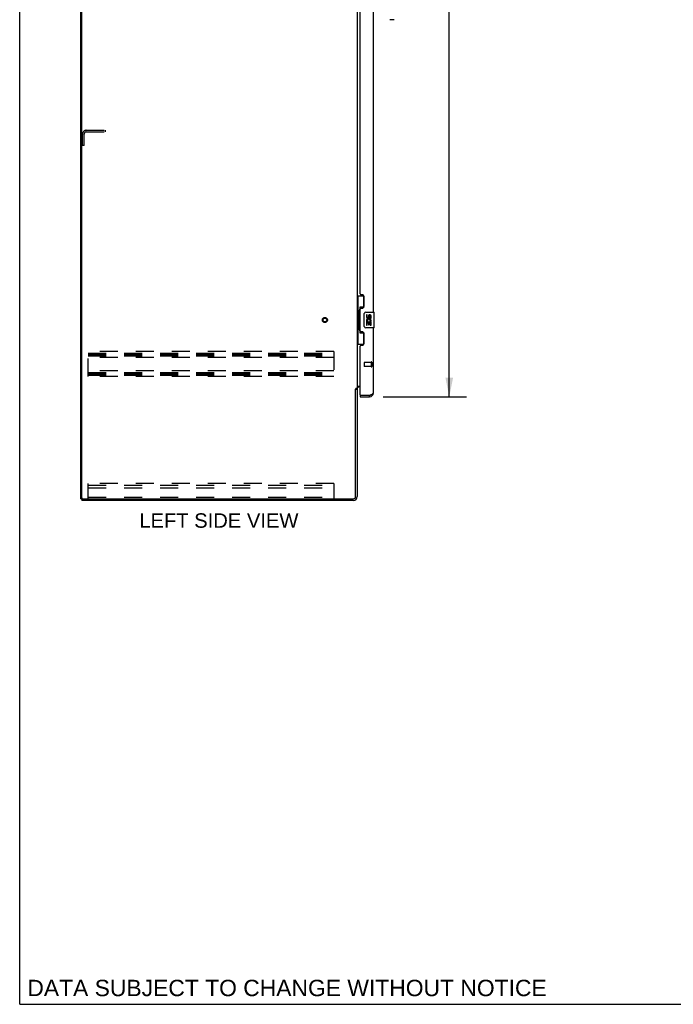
# Model space of a CAD drawing. Header units: inches. Extents: x 0 to 213, y 0 to 138.
# Tile 1 of 16: x 0 to 43, y 0 to 64. Entities that reach past the tile are written whole.
import ezdxf

# ---------------------------------------------------------------- set-up
doc = ezdxf.new("R2010")
doc.units = ezdxf.units.IN
doc.header["$LTSCALE"] = 11.73
doc.header["$MEASUREMENT"] = 0
doc.linetypes.add('HIDDEN', pattern=[0.2, 0.1, -0.1])
doc.layers.get('0').update_dxf_attribs({"linetype": 'CONTINUOUS'})
for name, color, linetype in [('02___PRT_ALL_AXES', 7, 'CONTINUOUS'), ('DEFAULT_2', 8, 'HIDDEN'), ('DIMENSIONS', 7, 'CONTINUOUS')]:
    doc.layers.add(name, color=color, linetype=linetype)
doc.styles.get("Standard").update_dxf_attribs({"font": 'arial.ttf'})
doc.dimstyles.new('DIMSTYLE_1', dxfattribs={"dimtxt": 0.940909, "dimasz": 1.254545, "dimexe": 0.09, "dimexo": 0.07, "dimgap": 0.0375, "dimtad": 0, "dimtih": 1, "dimtoh": 1, "dimzin": 4, "dimdsep": 46, "dimtxsty": 'Standard', "dimblk": '_FILLED', "dimblk1": '_FILLED', "dimblk2": '_FILLED', "dimcen": 0.09, "dimazin": 1, "dimtfac": 1, "dimtdec": 3, "dimtofl": 0, "dimtmove": 0, "dimatfit": 3, "dimldrblk": '_FILLED', "dimfxl": 1, "dimtolj": 1, "dimtzin": 4, "dimarcsym": 0})

# ---------------------------------------------------------------- blocks, each defined once
blk = doc.blocks.new('_FILLED')
at = {"color": 0, "linetype": 'ByBlock'}
blk.add_solid([(0, 0), (-1, 0.2), (-1, -0.2)], dxfattribs=at)
blk = doc.blocks.new('*D21')
at = {"layer": 'DIMENSIONS', "color": 2, "linetype": 'Continuous'}
for p, q in [((23.683, 102.064), (29.125, 102.064)), ((27.996, 102.064), (27.996, 72.559)), ((27.996, 39.564), (27.996, 69.266)), ((23.683, 39.564), (29.125, 39.564))]:
    blk.add_line(p, q, dxfattribs=at)
at = {"layer": 'DIMENSIONS', "color": 2, "linetype": 'Continuous', "xscale": 1.2545454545, "yscale": 1.2545454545, "zscale": 1.2545454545}
for p, rotation in [((27.996, 102.064), 90), ((27.996, 39.564), 270)]:
    blk.add_blockref('_FILLED', p, dxfattribs=dict(at, rotation=rotation))
at = {"layer": 'DIMENSIONS', "color": 2, "linetype": 'Continuous', "insert": (27.996, 72.088), "char_height": 0.9409, "width": 4.81298, "attachment_point": 2, "line_spacing_factor": 0.9}
blk.add_mtext('62.50\\PDOORS', dxfattribs=at)

msp = doc.modelspace()

# ---------------------------------------------------------------- linework, layer by layer
at = {"color": 7, "linetype": 'Continuous'}
for p, q in [((0, 0), (0, 138)), ((3.993, 32.918), (3.993, 104.71)), ((24.396, 64.121), (24.114, 64.121)), ((21.993, 46.139), (22.433, 46.139)), ((22.032, 46.139), (22.032, 45.114)), ((22.397, 46.139), (22.397, 45.359)), ((22.01, 45.114), (22.133, 45.114)), ((22.01, 45.114), (22.01, 44.014)), ((22.133, 45.144), (22.133, 45.165)), ((22.133, 44.014), (22.133, 45.114)), ((22.397, 45.404), (22.17, 45.404)), ((22.17, 45.404), (22.17, 43.724)), ((22.456, 44.164), (22.456, 44.964)), ((22.556, 45.064), (23.096, 45.064)), ((23.111, 44.079), (23.111, 45.049)), ((22.01, 44.014), (22.133, 44.014)), ((22.032, 44.014), (22.032, 42.989)), ((22.133, 43.963), (22.133, 43.984)), ((22.17, 43.724), (22.397, 43.724)), ((22.397, 43.769), (22.397, 42.989)), ((23.096, 44.064), (22.556, 44.064)), ((21.993, 42.989), (22.433, 42.989)), ((21.889, 40.055), (21.993, 40.055)), ((22.197, 39.668), (22.217, 39.668)), ((22.197, 39.668), (22.197, 39.564)), ((22.804, 39.564), (22.804, 39.668)), ((3.993, 32.918), (4.107, 32.918)), ((4.045, 32.918), (4.045, 32.814)), ((0, 0), (213.273, 0))]:
    msp.add_line(p, q, dxfattribs=at)
at = {"color": 3, "linetype": 'Continuous'}
for p, q in [((4.045, 32.981), (4.045, 104.648)), ((21.993, 101.522), (21.993, 40.107)), ((23.051, 45.064), (23.051, 70.314)), ((22.197, 46.272), (22.197, 69.107)), ((22.317, 46.212), (22.257, 46.212)), ((22.447, 45.462), (22.447, 46.082)), ((22.197, 43.857), (22.197, 45.272)), ((22.257, 45.332), (22.317, 45.332)), ((22.317, 43.797), (22.257, 43.797)), ((22.447, 43.047), (22.447, 43.667)), ((23.051, 39.811), (23.051, 44.064)), ((22.197, 39.688), (22.197, 42.857)), ((22.257, 42.917), (22.317, 42.917)), ((21.889, 33.061), (21.889, 40.066)), ((21.993, 40.107), (21.918, 40.107)), ((21.993, 40.068), (21.993, 33.061)), ((22.033, 40.262), (22.197, 40.262)), ((22.197, 40.21), (22.135, 40.21)), ((22.197, 39.564), (22.804, 39.564)), ((22.217, 39.668), (22.804, 39.668)), ((22.804, 39.668), (22.835, 39.679)), ((22.835, 39.679), (22.852, 39.686)), ((22.852, 39.686), (22.864, 39.69)), ((22.864, 39.69), (22.876, 39.695)), ((22.876, 39.695), (22.887, 39.699)), ((22.887, 39.699), (22.904, 39.706)), ((21.746, 32.814), (4.045, 32.814)), ((4.107, 32.918), (21.746, 32.918))]:
    msp.add_line(p, q, dxfattribs=at)
at = {"color": 7, "linetype": 'Continuous'}
for points in [[(22.17, 45.38), (22.17, 45.377), (22.171, 45.373), (22.171, 45.369), (22.173, 45.365), (22.174, 45.36), (22.176, 45.355), (22.179, 45.35), (22.182, 45.344), (22.185, 45.337), (22.189, 45.33), (22.193, 45.323), (22.198, 45.315), (22.204, 45.307), (22.206, 45.303)], [(22.456, 44.964), (22.456, 44.97), (22.457, 44.977), (22.458, 44.983), (22.459, 44.989), (22.461, 44.995), (22.463, 45)], [(22.206, 43.825), (22.204, 43.821), (22.198, 43.813), (22.193, 43.805), (22.189, 43.798), (22.185, 43.791), (22.182, 43.785), (22.179, 43.779), (22.176, 43.773), (22.174, 43.768), (22.173, 43.763), (22.171, 43.759), (22.171, 43.755), (22.17, 43.751), (22.17, 43.748)], [(22.463, 44.128), (22.461, 44.134), (22.459, 44.139), (22.458, 44.145), (22.457, 44.152), (22.456, 44.158), (22.456, 44.164)]]:
    msp.add_lwpolyline(points, dxfattribs=at)
at = {"color": 3, "linetype": 'Continuous'}
for points in [[(21.902, 40.088), (21.9, 40.084), (21.899, 40.082), (21.898, 40.08), (21.897, 40.079), (21.896, 40.077), (21.895, 40.075), (21.894, 40.074), (21.893, 40.072), (21.892, 40.07), (21.89, 40.068), (21.889, 40.066)], [(21.918, 40.107), (21.916, 40.105), (21.915, 40.103), (21.913, 40.102), (21.911, 40.1), (21.91, 40.099), (21.909, 40.097), (21.907, 40.096), (21.906, 40.095), (21.905, 40.093), (21.905, 40.092), (21.904, 40.091), (21.903, 40.089), (21.902, 40.088)], [(22.013, 40.239), (22.009, 40.237), (22.006, 40.235), (22.004, 40.234), (22.002, 40.233), (22, 40.231), (21.998, 40.23), (21.996, 40.229), (21.995, 40.227), (21.994, 40.226), (21.993, 40.224), (21.993, 40.223), (21.993, 40.221)], [(22.033, 40.262), (22.033, 40.26), (22.033, 40.258), (22.033, 40.256), (22.032, 40.255), (22.031, 40.253), (22.03, 40.251), (22.029, 40.25), (22.028, 40.248), (22.026, 40.247), (22.024, 40.245), (22.022, 40.244), (22.02, 40.243), (22.018, 40.241), (22.016, 40.24), (22.013, 40.239)], [(22.904, 39.706), (22.91, 39.708), (22.915, 39.71), (22.921, 39.713), (22.926, 39.715), (22.931, 39.717), (22.936, 39.719), (22.941, 39.721), (22.946, 39.724), (22.951, 39.726), (22.956, 39.728), (22.961, 39.73), (22.965, 39.733), (22.97, 39.735), (22.974, 39.737), (22.979, 39.739), (22.983, 39.742), (22.987, 39.744), (22.991, 39.746), (22.995, 39.748), (22.999, 39.75), (23.002, 39.753), (23.006, 39.755), (23.009, 39.757), (23.013, 39.759), (23.016, 39.762), (23.019, 39.764), (23.022, 39.766), (23.025, 39.768), (23.027, 39.77), (23.03, 39.773), (23.032, 39.775), (23.034, 39.777), (23.036, 39.779), (23.038, 39.782), (23.04, 39.784), (23.042, 39.786), (23.043, 39.788), (23.045, 39.79), (23.046, 39.793), (23.047, 39.795), (23.048, 39.797), (23.049, 39.799), (23.05, 39.802), (23.05, 39.804), (23.051, 39.806), (23.051, 39.808), (23.051, 39.811)]]:
    msp.add_lwpolyline(points, dxfattribs=at)
for centre, radius, start, end in [((22.257, 46.272), 0.06, 180, 270), ((22.317, 46.082), 0.13, 0, 90), ((22.257, 45.272), 0.06, 90, 180), ((22.317, 45.462), 0.13, 270, 360), ((22.257, 43.857), 0.06, 180, 270), ((22.317, 43.667), 0.13, 0, 90), ((22.317, 43.047), 0.13, 270, 360), ((22.257, 42.857), 0.06, 90, 180), ((22.135, 40.068), 0.142, 90, 180), ((22.804, 39.811), 0.246, 270, 360), ((22.217, 39.688), 0.02, 180, 270), ((4.107, 32.981), 0.0625, 180, 270), ((21.746, 33.061), 0.246, 270, 360), ((21.746, 33.061), 0.143, 270, 360)]:
    msp.add_arc(centre, radius, start, end, dxfattribs=at)
at = {"color": 7, "linetype": 'Continuous'}
for centre, radius, start, end in [((22.556, 44.964), 0.1, 90, 158.79459), ((23.096, 45.049), 0.015, 0, 90), ((22.556, 44.164), 0.1, 201.20502, 270), ((23.096, 44.079), 0.015, 270, 360), ((22.804, 39.811), 0.142, 270, 311.36328), ((22.887, 39.954), 0.26, 267.37967, 270)]:
    msp.add_arc(centre, radius, start, end, dxfattribs=at)
for centre, start_param, end_param in [((22.237, 45.155), 0.699287, 1.51401), ((22.237, 45.155), -4.655602, -3.84088), ((22.237, 43.974), 0.699287, 1.51401), ((22.237, 43.974), -4.655602, -3.84088)]:
    msp.add_ellipse(centre, major_axis=(0, 0.18), ratio=0.579493, start_param=start_param, end_param=end_param, dxfattribs=at)
at = {"layer": '02___PRT_ALL_AXES', "color": 7, "linetype": 'Continuous'}
for p, q in [((22.656, 44.91), (22.594, 44.91)), ((22.594, 44.91), (22.594, 44.774)), ((22.656, 44.774), (22.656, 44.91)), ((22.612, 44.449), (22.594, 44.449)), ((22.594, 44.449), (22.594, 44.218)), ((22.646, 44.449), (22.674, 44.468)), ((22.646, 44.449), (22.908, 44.449)), ((22.656, 44.386), (22.722, 44.386)), ((22.656, 44.218), (22.656, 44.386)), ((22.722, 44.836), (22.722, 44.767)), ((22.722, 44.386), (22.722, 44.25)), ((22.722, 44.25), (22.782, 44.25)), ((22.782, 44.774), (22.782, 44.816)), ((22.782, 44.386), (22.845, 44.386)), ((22.782, 44.25), (22.782, 44.386)), ((22.837, 44.485), (22.895, 44.46)), ((22.845, 44.816), (22.845, 44.679)), ((22.845, 44.679), (22.908, 44.679)), ((22.845, 44.386), (22.845, 44.218)), ((22.908, 44.679), (22.908, 44.816)), ((22.908, 44.218), (22.908, 44.449)), ((22.594, 44.218), (22.656, 44.218)), ((22.845, 44.218), (22.908, 44.218))]:
    msp.add_line(p, q, dxfattribs=at)
at = {"layer": '02___PRT_ALL_AXES', "color": 8, "linetype": 'HIDDEN'}
for p, q in [((22.904, 41.792), (22.457, 41.792)), ((22.904, 41.792), (22.904, 41.544)), ((22.904, 41.544), (22.457, 41.544))]:
    msp.add_line(p, q, dxfattribs=at)
msp.add_circle((19.889, 44.564), 0.124, dxfattribs=at)
at = {"layer": '02___PRT_ALL_AXES', "color": 7, "linetype": 'Continuous'}
for centre, radius, start, end in [((22.814, 44.816), 0.0943, 68.69989, 167.43379), ((22.814, 44.816), 0.0943, 0, 68.67039), ((22.747, 44.522), 0.154, 161.41988, 206.19629), ((22.688, 44.774), 0.0943, 180, 360), ((22.751, 44.522), 0.157, 336.59665, 161.87913), ((22.751, 44.522), 0.157, 205.73705, 207.8532), ((22.688, 44.774), 0.0314, 180, 261.22946), ((22.751, 44.522), 0.0943, 336.59665, 215.11217), ((22.687, 44.778), 0.0362, 263.42855, 341.76278), ((22.814, 44.816), 0.0314, 0, 180.04847)]:
    msp.add_arc(centre, radius, start, end, dxfattribs=at)
at = {"layer": 'DEFAULT_2', "color": 8, "linetype": 'HIDDEN'}
for p, q in [((4.097, 55.918), (4.097, 56.672)), ((4.201, 55.918), (4.201, 56.672)), ((4.343, 56.918), (5.597, 56.918)), ((4.343, 56.814), (5.597, 56.814)), ((5.597, 56.814), (5.597, 56.918)), ((4.201, 55.918), (4.097, 55.918)), ((20.472, 42.502), (4.472, 42.502)), ((4.472, 40.877), (4.472, 42.502)), ((4.472, 42.398), (20.472, 42.398)), ((20.472, 42.502), (20.472, 40.877)), ((4.472, 42.308), (20.472, 42.308)), ((4.472, 42.231), (20.472, 42.231)), ((20.472, 42.127), (4.472, 42.127)), ((22.447, 41.782), (22.447, 41.554)), ((22.904, 41.81), (22.904, 41.526)), ((22.947, 41.81), (22.947, 41.526)), ((20.472, 41.252), (4.472, 41.252)), ((4.472, 41.148), (20.472, 41.148)), ((4.472, 41.058), (20.472, 41.058)), ((4.472, 40.981), (20.472, 40.981)), ((20.472, 40.877), (4.472, 40.877)), ((20.472, 33.918), (4.472, 33.918)), ((4.472, 32.918), (4.472, 33.918)), ((4.472, 33.814), (20.472, 33.814)), ((4.472, 33.813), (20.472, 33.813)), ((4.472, 33.637), (20.472, 33.637)), ((20.472, 33.918), (20.472, 32.918)), ((4.472, 33.022), (20.472, 33.022))]:
    msp.add_line(p, q, dxfattribs=at)
for radius in [0.164, 0.124]:
    msp.add_circle((19.889, 44.564), radius, dxfattribs=at)
for centre, radius, start, end in [((4.343, 56.672), 0.246, 90, 180), ((4.343, 56.672), 0.142, 90, 180), ((22.457, 41.782), 0.01, 90, 180), ((22.925, 41.81), 0.0215, 0, 180), ((22.457, 41.554), 0.01, 180, 270), ((22.925, 41.526), 0.0215, 180, 360)]:
    msp.add_arc(centre, radius, start, end, dxfattribs=at)

# ---------------------------------------------------------------- texts
at = {"layer": 'DIMENSIONS', "color": 2, "linetype": 'Continuous', "attachment_point": 2, "line_spacing_factor": 0.9}
for s, insert, char_height, width in [('LEFT SIDE VIEW', (12.981, 31.975), 0.94091, 10.3465), ('DATA SUBJECT TO CHANGE WITHOUT NOTICE', (17.423, 1.597), 1.06636, 33.78272)]:
    msp.add_mtext(s, dxfattribs=dict(at, insert=insert, char_height=char_height, width=width))

# ---------------------------------------------------------------- dimensions: what is measured, and where the dimension line sits
at = {"layer": 'DIMENSIONS', "color": 2, "linetype": 'Continuous'}
dim = msp.add_linear_dim(base=(27.996, 102.064), p1=(23.613, 39.564), p2=(23.613, 102.064), angle=90, text='<>\\PDOORS', dimstyle='DIMSTYLE_1', dxfattribs=at)
dim.commit()
dim.dimension.update_dxf_attribs({"geometry": '*D21', "text_midpoint": (27.996, 70.912), "dimtype": 160})

doc.saveas('drawing.dxf')
